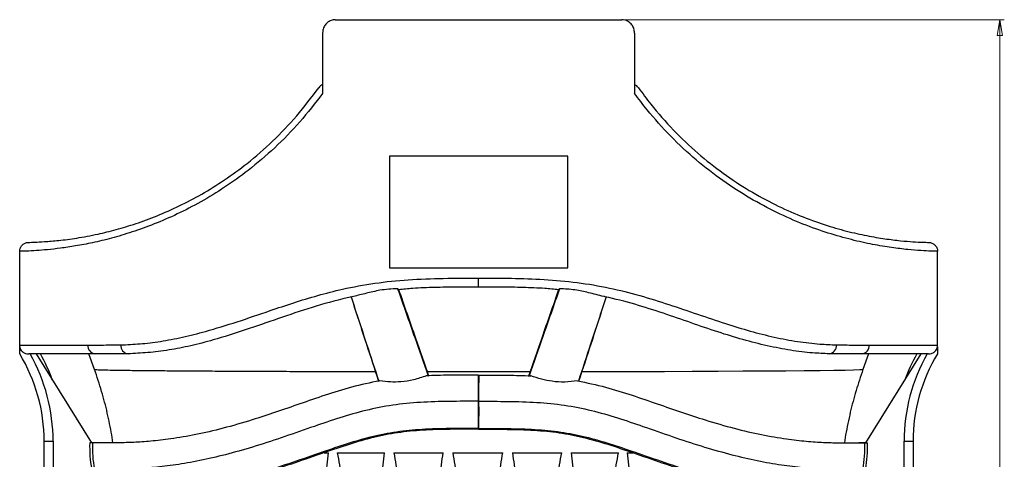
# Model space of a CAD drawing. Header units: millimetres. Extents: x 554 to 1023, y 304 to 810.
# Tile 2 of 4: x 554 to 775, y 497 to 596. Entities that reach past the tile are written whole.
import ezdxf

# ---------------------------------------------------------------- set-up
doc = ezdxf.new("R2010")
doc.units = ezdxf.units.MM
doc.styles.add('SLDTEXTSTYLE0', font='TXT', dxfattribs={"width": 0.75})
doc.dimstyles.new('SLDDIMSTYLE0', dxfattribs={"dimtxt": 3.5, "dimasz": 3.556, "dimexe": 0, "dimexo": 0.0625, "dimgap": 0.875, "dimtad": 1, "dimdec": 0, "dimrnd": 1e-09, "dimzin": 12, "dimdsep": 46, "dimtxsty": 'SLDTEXTSTYLE0', "dimblk1": 'CLOSED', "dimblk2": 'CLOSED', "dimsah": 1, "dimcen": 0.09, "dimadec": 0, "dimazin": 3, "dimtfac": 1, "dimtdec": 0, "dimtofl": 0, "dimtmove": 0, "dimatfit": 3, "dimldrblk": 'CLOSED', "dimfxl": 0, "dimfrac": 2, "dimtolj": 1, "dimtzin": 12, "dimarcsym": 0})

# ---------------------------------------------------------------- blocks, each defined once
blk = doc.blocks.new('_Closed')
at = {"color": 0, "linetype": 'ByBlock', "lineweight": -2}
for p, q in [((-1, 0.166667), (0, 0)), ((-1, 0.166667), (-1, -0.166667)), ((0, 0), (-1, -0.166667)), ((0, 0), (-1, 0))]:
    blk.add_line(p, q, dxfattribs=at)
blk = doc.blocks.new('_D')
at = {"color": 7, "linetype": 'Continuous', "lineweight": 0}
for p, q in [((690.14, 596.14), (774.97, 596.14)), ((773.97, 596.14), (773.97, 304.14)), ((743.98, 304.14), (774.97, 304.14))]:
    blk.add_line(p, q, dxfattribs=at)
at = {"color": 7, "linetype": 'Continuous', "lineweight": 18, "xscale": 3.556, "yscale": 3.556}
for p, rotation in [((773.97, 596.14, 0.18), 90.0000000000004), ((773.97, 304.14, 0.18), 270.0000000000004)]:
    blk.add_blockref('_Closed', p, dxfattribs=dict(at, rotation=rotation))
at = {"color": 7, "linetype": 'Continuous', "lineweight": 18, "insert": (769.46, 447.07), "char_height": 3.5, "attachment_point": 1, "rotation": 90, "style": 'SLDTEXTSTYLE0'}
blk.add_mtext('292', dxfattribs=at)

msp = doc.modelspace()

# ---------------------------------------------------------------- linework, layer by layer
at = {"color": 7, "linetype": 'Continuous', "lineweight": 25}
for p, q in [((624.82, 596.14), (689.14, 596.14)), ((621.98, 593.14), (621.98, 579.61)), ((691.98, 593.14), (691.98, 579.61)), ((676.98, 565.48), (636.98, 565.48)), ((636.98, 565.48), (636.98, 540.48)), ((676.98, 540.48), (676.98, 565.48)), ((553.98, 523.14), (553.98, 544.17)), ((553.98, 544.17), (553.98, 544.17)), ((759.98, 523.14), (759.98, 544.17)), ((759.98, 544.17), (759.98, 544.17)), ((636.98, 540.48), (676.98, 540.48)), ((656.98, 536.14), (656.98, 538.14)), ((553.98, 523.14), (569.29, 523.14)), ((744.67, 523.14), (759.98, 523.14)), ((570.98, 521.14), (556, 521.14)), ((557.66, 521.14), (570.09, 501.19)), ((569.73, 521.14), (557.66, 521.14)), ((570.77, 517.65), (569.52, 521.14)), ((757.96, 521.14), (742.98, 521.14)), ((744.49, 521.14), (743.25, 517.65)), ((743.87, 501.19), (756.3, 521.14)), ((756.3, 521.14), (744.28, 521.14)), ((656.89, 516.41), (656.97, 516.19)), ((656.97, 516.19), (656.98, 514.74)), ((656.99, 516.19), (656.98, 514.74)), ((657.07, 516.41), (656.99, 516.19)), ((656.98, 504.4), (656.98, 514.74)), ((656.92, 504.24), (656.98, 504.4)), ((656.98, 504.4), (656.97, 504.42)), ((656.98, 504.4), (656.99, 504.42)), ((574.92, 501.18), (574.65, 502.98)), ((739.36, 502.98), (739.09, 501.18)), ((559.48, 501.54), (561.48, 501.54)), ((559.48, 320.84), (559.48, 501.54)), ((561.48, 501.54), (561.48, 320.84)), ((571.26, 501.19), (569.95, 501.19)), ((571.62, 501.19), (570.31, 501.19)), ((743.65, 501.19), (742.34, 501.19)), ((744.01, 501.19), (742.7, 501.19)), ((752.48, 501.54), (754.48, 501.54)), ((752.48, 320.84), (752.48, 501.54)), ((754.48, 501.54), (754.48, 320.84)), ((622.35, 498.98), (623.28, 498.98)), ((690.35, 498.98), (691.61, 498.98))]:
    msp.add_line(p, q, dxfattribs=at)
at = {"color": 7, "linetype": 'Continuous', "lineweight": 25, "flags": 128}
msp.add_lwpolyline([(685.6, 533.91), (685.6, 533.91), (685.59, 533.91), (685.59, 533.92)], dxfattribs=at)
at = {"color": 8, "linetype": 'Continuous', "lineweight": 25, "flags": 128}
msp.add_lwpolyline([(680.15, 517.19), (685.49, 517.2), (692.22, 517.21), (698.72, 517.23), (704.93, 517.26), (710.78, 517.28), (716.26, 517.31), (721.33, 517.34), (725.95, 517.37), (730.06, 517.41), (733.66, 517.44), (736.73, 517.48), (739.23, 517.52), (741.15, 517.56), (742.56, 517.61), (743.25, 517.65), (743.25, 517.65), (743.25, 517.65)], dxfattribs=at)
at = {"color": 7, "linetype": 'Continuous', "lineweight": 25}
for centre, radius, start, end in [((571.15, 523), 1.86, 175.5645, 264.7403), ((578.51, 522.99), 1.83, 174.2155, 263.1296), ((735.45, 522.99), 1.83, 276.8704, 5.7845), ((742.81, 523), 1.86, 275.2597, 4.4355), ((521.81, 501.54), 37.67, 0, 31.3495), ((521.81, 501.54), 39.67, 0, 29.6059), ((520.31, 500.24), 43.67, 20.1755, 28.5952), ((792.15, 501.54), 39.67, 150.3941, 180), ((793.65, 500.24), 43.67, 151.4048, 159.8245), ((792.15, 501.54), 37.67, 148.6505, 180), ((1088.48, 515.49), 431.59, 179.8778, 180.661), ((225.48, 515.49), 431.59, 359.339, 0.1222), ((743.24, 508.21), 86.36, 178.4793, 182.5182), ((570.72, 508.21), 86.36, 357.4818, 1.5207), ((596.8, 500.24), 27.12, 178.0075, 190.5514), ((597.48, 500.24), 27.19, 178.0118, 190.523), ((716.48, 500.24), 27.19, 349.477, 1.9882), ((717.16, 500.24), 27.12, 349.4486, 1.9925)]:
    msp.add_arc(centre, radius, start, end, dxfattribs=at)
for points, knots in [([(624.82, 596.14), (624.5, 596.11), (623.86, 596.04), (623.01, 595.53), (622.37, 594.76), (622.03, 593.92), (621.99, 593.36), (621.98, 593.14)], [0, 0, 0, 0, 0.214669, 0.42934, 0.643965, 0.85861, 1, 1, 1, 1]), ([(691.98, 593.14), (691.95, 593.48), (691.89, 594.15), (691.4, 595.05), (690.68, 595.73), (689.88, 596.09), (689.35, 596.13), (689.14, 596.14)], [0, 0, 0, 0, 0.214674, 0.429349, 0.644016, 0.858651, 1, 1, 1, 1]), ([(621.98, 581.65), (621.65, 581.42), (621.32, 581.19), (621.1, 580.88), (621.1, 580.87)], [0, 0, 0, 0, 0.993453, 1, 1, 1, 1]), ([(692.86, 580.87), (692.86, 580.88), (692.64, 581.19), (692.31, 581.42), (691.98, 581.65)], [0, 0, 0, 0, 0.006547, 1, 1, 1, 1]), ([(621.98, 579.61), (620.3, 577.43), (616.95, 573.07), (611.28, 567.32), (605.58, 562.44), (599.98, 558.45), (594.62, 555.19), (589.3, 552.45), (584.14, 550.22), (579.19, 548.44), (574.55, 547.07), (570.29, 546.05), (566.46, 545.32), (563.08, 544.83), (560.15, 544.51), (557.55, 544.31), (555.37, 544.2), (554.44, 544.18), (553.98, 544.17)], [0, 0, 0, 0, 0.068226, 0.136676, 0.204885, 0.263789, 0.322847, 0.381765, 0.441339, 0.501157, 0.561015, 0.620644, 0.679929, 0.739383, 0.798854, 0.858161, 0.92908, 1, 1, 1, 1]), ([(555.93, 546.17), (556.37, 546.18), (557.26, 546.2), (559.54, 546.32), (562.64, 546.57), (566.67, 547.08), (571.07, 547.89), (575.6, 549), (580.04, 550.33), (584.78, 552.07), (589.73, 554.25), (594.82, 556.93), (599.95, 560.11), (605.33, 564.02), (610.81, 568.81), (616.27, 574.46), (619.49, 578.74), (621.1, 580.87)], [0, 0, 0, 0, 0.070894, 0.141786, 0.221227, 0.300844, 0.380247, 0.439789, 0.49956, 0.559286, 0.618767, 0.677393, 0.736162, 0.794773, 0.863091, 0.931659, 1, 1, 1, 1]), ([(759.98, 544.17), (759.53, 544.18), (758.62, 544.2), (756.35, 544.31), (753.4, 544.53), (749.77, 544.97), (745.54, 545.66), (740.75, 546.71), (735.51, 548.18), (729.88, 550.17), (723.95, 552.77), (717.89, 556), (711.78, 559.91), (705.78, 564.56), (700.05, 569.89), (695.45, 574.98), (692.9, 578.37), (691.98, 579.61)], [0, 0, 0, 0, 0.069145, 0.13982, 0.210765, 0.281685, 0.352328, 0.42105, 0.489919, 0.558598, 0.625842, 0.693281, 0.760492, 0.82748, 0.894697, 0.961696, 1, 1, 1, 1]), ([(692.86, 580.87), (693.77, 579.63), (696.22, 576.28), (700.66, 571.28), (706.14, 566.08), (711.89, 561.54), (717.75, 557.72), (723.56, 554.56), (729.23, 552.03), (734.63, 550.09), (739.65, 548.64), (744.23, 547.63), (748.28, 546.94), (751.75, 546.52), (754.57, 546.3), (756.73, 546.2), (757.6, 546.18), (758.03, 546.17)], [0, 0, 0, 0, 0.039357, 0.106057, 0.172975, 0.23966, 0.306564, 0.373701, 0.440641, 0.50928, 0.578113, 0.6468, 0.717804, 0.78908, 0.860383, 0.931425, 1, 1, 1, 1]), ([(553.98, 544.17), (554, 544.39), (554.05, 544.84), (554.39, 545.44), (554.89, 545.89), (555.44, 546.11), (555.79, 546.16), (555.92, 546.16), (555.93, 546.17)], [0, 0, 0, 0, 0.217372, 0.434735, 0.652331, 0.870402, 0.992115, 1, 1, 1, 1]), ([(758.03, 546.17), (758.03, 546.16), (758.17, 546.16), (758.52, 546.11), (759.06, 545.89), (759.57, 545.44), (759.91, 544.84), (759.96, 544.39), (759.98, 544.17)], [0, 0, 0, 0, 0.0078849, 0.129598, 0.3476687, 0.5652652, 0.7826285, 1, 1, 1, 1]), ([(576.69, 523.17), (578.1, 523.23), (580.92, 523.35), (585.56, 523.91), (590.48, 524.84), (596.22, 526.28), (602.77, 528.32), (609.4, 530.59), (615.45, 532.63), (620.85, 534.28), (626.9, 535.85), (633.68, 537.09), (641.25, 537.88), (649.04, 538.14), (654.33, 538.14), (656.98, 538.14)], [0, 0, 0, 0, 0.069811, 0.139611, 0.21128, 0.282957, 0.377549, 0.472181, 0.536943, 0.601749, 0.666468, 0.748304, 0.830143, 0.915056, 1, 1, 1, 1]), ([(656.98, 538.14), (659.44, 538.14), (664.35, 538.14), (671.75, 537.92), (679.12, 537.25), (686.31, 536.03), (693.18, 534.28), (699.77, 532.22), (706.18, 530.03), (712.25, 527.97), (717.98, 526.23), (723.4, 524.84), (728.63, 523.87), (733.29, 523.33), (736.05, 523.22), (737.27, 523.17)], [0, 0, 0, 0, 0.078869, 0.157715, 0.238906, 0.320088, 0.398903, 0.477752, 0.558186, 0.63861, 0.712761, 0.786895, 0.863184, 0.939477, 1, 1, 1, 1]), ([(638.8, 535.76), (638.13, 535.74), (636.78, 535.69), (634.4, 535.39), (631.72, 534.72), (629.84, 534.26), (628.88, 534.03)], [0, 0, 0, 0, 0.186679, 0.376515, 0.68462, 1, 1, 1, 1]), ([(639.02, 535.58), (638.99, 535.6), (638.94, 535.62), (638.86, 535.68), (638.82, 535.73), (638.8, 535.76)], [0, 0, 0, 0, 0.432121, 0.714656, 1, 1, 1, 1]), ([(638.8, 535.76), (640.08, 532.12), (642.37, 525.61), (644.64, 519.1), (645.64, 516.24)], [0, 0, 0, 0, 0.5594428, 1, 1, 1, 1]), ([(639.02, 535.58), (640.28, 531.96), (642.54, 525.48), (644.78, 518.99), (645.77, 516.13)], [0, 0, 0, 0, 0.559464, 1, 1, 1, 1]), ([(656.98, 536.14), (655.33, 536.14), (652.05, 536.14), (647.11, 536.07), (642.76, 535.9), (640.08, 535.65), (639.03, 535.55)], [0, 0, 0, 0, 0.272956, 0.54589, 0.822247, 1, 1, 1, 1]), ([(674.93, 535.55), (673.9, 535.64), (671.27, 535.9), (666.94, 536.06), (661.98, 536.14), (658.65, 536.14), (656.98, 536.14)], [0, 0, 0, 0, 0.174122, 0.446844, 0.72341, 1, 1, 1, 1]), ([(674.94, 535.58), (673.68, 531.96), (671.42, 525.48), (669.18, 518.99), (668.19, 516.13)], [0, 0, 0, 0, 0.559464, 1, 1, 1, 1]), ([(675.16, 535.76), (673.88, 532.12), (671.59, 525.61), (669.32, 519.1), (668.32, 516.24)], [0, 0, 0, 0, 0.559443, 1, 1, 1, 1]), ([(675.16, 535.76), (675.13, 535.72), (675.07, 535.66), (675, 535.61), (674.96, 535.59), (674.94, 535.58)], [0, 0, 0, 0, 0.432093, 0.714627, 1, 1, 1, 1]), ([(685.07, 534.03), (683.94, 534.31), (681.9, 534.82), (678.56, 535.61), (676.33, 535.71), (675.16, 535.76)], [0, 0, 0, 0, 0.374119, 0.674628, 1, 1, 1, 1]), ([(628.88, 534.03), (628.42, 533.92), (625.24, 533.23), (619.53, 531.62), (611.92, 529.04), (604.55, 526.46), (598.02, 524.38), (592.34, 522.92), (587.43, 521.96), (582.68, 521.37), (579.75, 521.24), (578.29, 521.17)], [0, 0, 0, 0, 0.023926, 0.161662, 0.299494, 0.440677, 0.581802, 0.684972, 0.788129, 0.89406, 1, 1, 1, 1]), ([(628.36, 533.91), (629.51, 530.38), (631.56, 524.05), (633.63, 517.74), (634.54, 514.95)], [0, 0, 0, 0, 0.5596437, 1, 1, 1, 1]), ([(628.37, 533.92), (629.52, 530.4), (631.58, 524.11), (633.65, 517.83), (634.57, 515.06)], [0, 0, 0, 0, 0.559639, 1, 1, 1, 1]), ([(685.59, 533.92), (684.44, 530.4), (682.38, 524.11), (680.3, 517.83), (679.39, 515.06)], [0, 0, 0, 0, 0.559639, 1, 1, 1, 1]), ([(685.6, 533.91), (684.45, 530.38), (682.4, 524.05), (680.33, 517.74), (679.42, 514.95)], [0, 0, 0, 0, 0.559644, 1, 1, 1, 1]), ([(735.67, 521.17), (734.44, 521.22), (731.68, 521.33), (727.03, 521.9), (721.8, 522.91), (716.35, 524.3), (710.64, 526.04), (704.7, 528.11), (698.49, 530.27), (692.07, 532.32), (687.52, 533.5), (685.17, 534.01), (685.07, 534.03)], [0, 0, 0, 0, 0.089271, 0.200118, 0.311365, 0.422691, 0.533645, 0.64899, 0.764626, 0.880135, 0.995305, 1, 1, 1, 1]), ([(553.98, 522.7), (553.98, 522.76), (553.98, 522.84), (553.98, 522.99), (553.98, 523.08), (553.98, 523.13), (553.98, 523.14)], [0, 0, 0, 0, 0.532019, 0.778843, 0.930157, 1, 1, 1, 1]), ([(553.98, 522.7), (553.99, 522.66), (554.03, 522.47), (554.17, 522.13), (554.5, 521.7), (554.98, 521.36), (555.51, 521.17), (555.86, 521.15), (556, 521.14)], [0, 0, 0, 0, 0.042686, 0.214073, 0.385929, 0.61695, 0.85822, 1, 1, 1, 1]), ([(553.98, 521.14), (553.98, 521.16), (553.98, 521.19), (553.98, 521.47), (553.98, 521.98), (553.98, 522.45), (553.98, 522.7)], [0, 0, 0, 0, 0.157625, 0.352116, 0.653218, 1, 1, 1, 1]), ([(569.29, 523.14), (570.02, 523.14), (572.31, 523.13), (574.91, 523.16), (576.69, 523.17)], [0, 0, 0, 0, 0.317359, 1, 1, 1, 1]), ([(737.27, 523.17), (738.58, 523.16), (741.2, 523.12), (743.51, 523.14), (744.67, 523.14)], [0, 0, 0, 0, 0.499054, 1, 1, 1, 1]), ([(757.96, 521.14), (758.2, 521.17), (758.67, 521.21), (759.22, 521.51), (759.64, 521.91), (759.89, 522.32), (759.95, 522.59), (759.98, 522.7)], [0, 0, 0, 0, 0.25399, 0.506377, 0.692994, 0.881167, 1, 1, 1, 1]), ([(759.98, 522.7), (759.98, 522.76), (759.98, 522.84), (759.98, 522.99), (759.98, 523.08), (759.98, 523.13), (759.98, 523.14)], [0, 0, 0, 0, 0.532019, 0.778843, 0.930157, 1, 1, 1, 1]), ([(759.98, 522.7), (759.98, 522.46), (759.98, 521.96), (759.98, 521.43), (759.98, 521.17), (759.98, 521.15), (759.98, 521.14)], [0, 0, 0, 0, 0.325964, 0.69779, 0.868616, 1, 1, 1, 1]), ([(578.29, 521.17), (576.99, 521.16), (574.38, 521.12), (572.11, 521.14), (570.98, 521.14)], [0, 0, 0, 0, 0.498785, 1, 1, 1, 1]), ([(742.98, 521.14), (741.85, 521.14), (739.59, 521.12), (736.98, 521.16), (735.67, 521.17)], [0, 0, 0, 0, 0.498889, 1, 1, 1, 1]), ([(574.65, 502.98), (574.33, 504.62), (573.7, 507.9), (572.41, 512.8), (571.32, 516.02), (570.77, 517.65)], [0, 0, 0, 0, 0.329225, 0.659473, 1, 1, 1, 1]), ([(743.25, 517.65), (742.71, 516.07), (741.64, 512.91), (740.34, 508.01), (739.69, 504.67), (739.36, 502.98)], [0, 0, 0, 0, 0.329225, 0.659473, 1, 1, 1, 1]), ([(634.79, 515.11), (632.67, 514.67), (628.46, 513.78), (622.52, 511.89), (616.85, 509.94), (611.39, 508.03), (605.6, 506.13), (599.55, 504.38), (593.41, 502.96), (587.99, 502.05), (583.34, 501.52), (579.45, 501.27), (576.19, 501.18), (573.56, 501.17), (571.53, 501.19), (570.71, 501.19), (570.31, 501.19)], [0, 0, 0, 0, 0.064683, 0.12814, 0.190904, 0.253469, 0.316041, 0.397157, 0.477973, 0.559671, 0.633052, 0.706032, 0.779298, 0.853225, 0.926749, 1, 1, 1, 1]), ([(645.23, 516.23), (644.29, 515.91), (642.43, 515.26), (639.7, 514.85), (637.14, 514.79), (635.58, 515.01), (634.79, 515.11)], [0, 0, 0, 0, 0.275656, 0.543531, 0.769679, 1, 1, 1, 1]), ([(656.89, 516.41), (654.72, 516.41), (650.82, 516.42), (646.94, 516.29), (645.23, 516.23)], [0, 0, 0, 0, 0.557868, 1, 1, 1, 1]), ([(657.07, 516.41), (659.24, 516.41), (663.14, 516.42), (667.01, 516.29), (668.73, 516.23)], [0, 0, 0, 0, 0.557868, 1, 1, 1, 1]), ([(679.17, 515.11), (678.22, 514.99), (676.35, 514.75), (673.62, 514.92), (671.06, 515.4), (669.51, 515.95), (668.73, 516.23)], [0, 0, 0, 0, 0.275536, 0.544531, 0.770073, 1, 1, 1, 1]), ([(679.17, 515.11), (681.29, 514.67), (685.5, 513.78), (691.43, 511.89), (697.11, 509.94), (702.56, 508.03), (708.36, 506.13), (714.41, 504.38), (720.55, 502.96), (725.97, 502.05), (730.62, 501.52), (734.5, 501.27), (737.77, 501.18), (740.4, 501.17), (742.43, 501.19), (743.25, 501.19), (743.65, 501.19)], [0, 0, 0, 0, 0.064683, 0.12814, 0.190904, 0.253469, 0.316041, 0.397157, 0.477973, 0.559671, 0.633052, 0.706032, 0.779298, 0.853225, 0.926749, 1, 1, 1, 1]), ([(656.92, 510.51), (654.72, 510.51), (650.38, 510.51), (643.93, 510.33), (637.66, 509.73), (631.61, 508.52), (625.76, 506.81), (619.71, 504.76), (613.43, 502.55), (607.01, 500.44), (600.85, 498.66), (595.01, 497.27), (589.57, 496.3), (584.69, 495.69), (580.47, 495.39), (576.96, 495.28), (574.17, 495.26), (572.02, 495.28), (571.17, 495.28), (570.75, 495.28)], [0, 0, 0, 0, 0.051869, 0.102882, 0.152945, 0.203116, 0.253852, 0.305542, 0.367618, 0.430694, 0.493514, 0.556294, 0.620585, 0.685054, 0.748628, 0.811756, 0.875003, 0.937668, 1, 1, 1, 1]), ([(657.04, 510.51), (659.23, 510.51), (663.58, 510.51), (670.03, 510.33), (676.3, 509.73), (682.35, 508.52), (688.2, 506.81), (694.25, 504.76), (700.53, 502.55), (706.95, 500.44), (713.11, 498.66), (718.95, 497.27), (724.38, 496.3), (729.27, 495.69), (733.49, 495.39), (737, 495.28), (739.79, 495.26), (741.94, 495.28), (742.79, 495.28), (743.21, 495.28)], [0, 0, 0, 0, 0.051869, 0.102882, 0.152945, 0.203116, 0.253852, 0.305542, 0.367618, 0.430694, 0.493514, 0.556294, 0.620585, 0.685054, 0.748628, 0.811756, 0.875003, 0.937668, 1, 1, 1, 1]), ([(656.97, 504.42), (654.8, 504.42), (650.57, 504.42), (644.39, 504.26), (638.54, 503.7), (632.91, 502.58), (627.36, 500.96), (621.41, 498.94), (615.09, 496.72), (608.54, 494.56), (602.2, 492.73), (596.17, 491.29), (590.58, 490.3), (585.59, 489.67), (581.31, 489.36), (577.78, 489.25), (574.99, 489.23), (572.85, 489.25), (572.01, 489.25), (571.59, 489.25)], [0, 0, 0, 0, 0.051553, 0.10072, 0.147255, 0.193481, 0.241844, 0.292921, 0.355848, 0.420827, 0.485894, 0.551104, 0.617556, 0.683738, 0.748501, 0.81219, 0.875514, 0.937962, 1, 1, 1, 1]), ([(656.92, 504.24), (654.78, 504.24), (650.6, 504.24), (644.53, 504.08), (638.78, 503.54), (633.26, 502.43), (627.79, 500.84), (621.92, 498.84), (615.67, 496.65), (609.19, 494.51), (602.91, 492.7), (596.96, 491.28), (591.44, 490.29), (586.51, 489.67), (582.27, 489.36), (578.84, 489.25), (576.76, 489.24), (576.01, 489.24), (575.96, 489.24)], [0, 0, 0, 0, 0.0587276, 0.1143058, 0.1668011, 0.2190526, 0.2739197, 0.3320029, 0.4036441, 0.4776401, 0.551705, 0.6258858, 0.7014109, 0.776573, 0.8501021, 0.9224133, 0.9943305, 1, 1, 1, 1]), ([(656.92, 504.24), (659.07, 504.24), (663.25, 504.24), (669.34, 504.08), (675.09, 503.55), (680.63, 502.45), (686.1, 500.86), (691.98, 498.87), (698.23, 496.67), (704.72, 494.53), (711, 492.71), (716.96, 491.29), (722.49, 490.3), (727.43, 489.67), (731.67, 489.36), (735.11, 489.25), (737.2, 489.24), (737.95, 489.24), (738, 489.24)], [0, 0, 0, 0, 0.058762, 0.114388, 0.166908, 0.219132, 0.273949, 0.331986, 0.403591, 0.477566, 0.551623, 0.625793, 0.70131, 0.776467, 0.849994, 0.922298, 0.994206, 1, 1, 1, 1]), ([(656.99, 504.42), (659.16, 504.42), (663.39, 504.42), (669.56, 504.26), (675.42, 503.7), (681.05, 502.58), (686.6, 500.96), (692.55, 498.94), (698.86, 496.72), (705.42, 494.56), (711.76, 492.73), (717.79, 491.29), (723.38, 490.3), (728.37, 489.67), (732.65, 489.36), (736.18, 489.25), (738.97, 489.23), (741.11, 489.25), (741.95, 489.25), (742.37, 489.25)], [0, 0, 0, 0, 0.051553, 0.10072, 0.147255, 0.193481, 0.241844, 0.292921, 0.355848, 0.420827, 0.485894, 0.551104, 0.617556, 0.683738, 0.748501, 0.81219, 0.875514, 0.937962, 1, 1, 1, 1]), ([(570.31, 501.19), (570.22, 501.19), (570.07, 501.19), (569.9, 501.19), (569.78, 501.19), (569.72, 501.19), (569.69, 501.19)], [0, 0, 0, 0, 0.339937, 0.559892, 0.780542, 1, 1, 1, 1]), ([(571.62, 501.19), (571.52, 501.19), (571.39, 501.19), (571.29, 501.19), (571.26, 501.19)], [0, 0, 0, 0, 0.681036, 1, 1, 1, 1]), ([(574.97, 501.18), (574.27, 501.18), (572.82, 501.18), (572.02, 501.19), (571.62, 501.19)], [0, 0, 0, 0, 0.484252, 1, 1, 1, 1]), ([(738.99, 501.18), (739.69, 501.18), (741.14, 501.18), (741.93, 501.19), (742.34, 501.19)], [0, 0, 0, 0, 0.4842517, 1, 1, 1, 1]), ([(742.34, 501.19), (742.43, 501.19), (742.57, 501.19), (742.67, 501.19), (742.7, 501.19)], [0, 0, 0, 0, 0.681036, 1, 1, 1, 1]), ([(743.65, 501.19), (743.74, 501.19), (743.89, 501.19), (744.05, 501.19), (744.17, 501.19), (744.24, 501.19), (744.27, 501.19)], [0, 0, 0, 0, 0.3399369, 0.5598922, 0.7805424, 1, 1, 1, 1]), ([(622.59, 487.92), (622.63, 489.77), (622.72, 493.49), (623.09, 497.14), (623.28, 498.98)], [0, 0, 0, 0, 0.497029, 1, 1, 1, 1]), ([(625.24, 498.98), (626.98, 498.98), (630.46, 498.98), (634.06, 498.98), (635.87, 498.98)], [0, 0, 0, 0, 0.498819, 1, 1, 1, 1]), ([(625.24, 498.98), (625.59, 497.17), (626.28, 493.52), (626.42, 489.8), (626.49, 487.94)], [0, 0, 0, 0, 0.497611, 1, 1, 1, 1]), ([(635.02, 487.96), (635.07, 489.8), (635.17, 493.51), (635.64, 497.15), (635.87, 498.98)], [0, 0, 0, 0, 0.49704, 1, 1, 1, 1]), ([(637.96, 498.98), (639.09, 498.98), (642.75, 498.98), (646.47, 498.98), (649.03, 498.98)], [0, 0, 0, 0, 0.310451, 1, 1, 1, 1]), ([(637.96, 498.98), (638.29, 497.17), (638.95, 493.53), (639.08, 489.83), (639.15, 487.97)], [0, 0, 0, 0, 0.4976195, 1, 1, 1, 1]), ([(648.05, 487.98), (648.1, 489.82), (648.22, 493.52), (648.76, 497.15), (649.03, 498.98)], [0, 0, 0, 0, 0.4970466, 1, 1, 1, 1]), ([(651.18, 498.98), (653.05, 498.98), (656.79, 498.98), (660.53, 498.98), (662.41, 498.98)], [0, 0, 0, 0, 0.498821, 1, 1, 1, 1]), ([(651.18, 498.98), (651.49, 497.17), (652.1, 493.54), (652.22, 489.84), (652.29, 487.98)], [0, 0, 0, 0, 0.497625, 1, 1, 1, 1]), ([(661.31, 487.98), (661.37, 489.82), (661.49, 493.52), (662.1, 497.15), (662.41, 498.98)], [0, 0, 0, 0, 0.497046, 1, 1, 1, 1]), ([(664.56, 498.98), (665.99, 498.98), (669.71, 498.98), (673.38, 498.98), (675.64, 498.98)], [0, 0, 0, 0, 0.382505, 1, 1, 1, 1]), ([(664.56, 498.98), (664.83, 497.17), (665.38, 493.54), (665.49, 489.84), (665.55, 487.98)], [0, 0, 0, 0, 0.4976257, 1, 1, 1, 1]), ([(674.46, 487.97), (674.52, 489.81), (674.65, 493.51), (675.31, 497.15), (675.64, 498.98)], [0, 0, 0, 0, 0.497039, 1, 1, 1, 1]), ([(677.74, 498.98), (679.54, 498.98), (683.15, 498.98), (686.63, 498.98), (688.38, 498.98)], [0, 0, 0, 0, 0.4988191, 1, 1, 1, 1]), ([(677.74, 498.98), (677.97, 497.17), (678.43, 493.53), (678.53, 489.82), (678.59, 487.96)], [0, 0, 0, 0, 0.497622, 1, 1, 1, 1]), ([(687.14, 487.94), (687.2, 489.78), (687.34, 493.5), (688.03, 497.15), (688.38, 498.98)], [0, 0, 0, 0, 0.4970265, 1, 1, 1, 1]), ([(690.35, 498.98), (690.54, 497.16), (690.91, 493.51), (691, 489.79), (691.04, 487.93)], [0, 0, 0, 0, 0.4976156, 1, 1, 1, 1])]:
    msp.add_open_spline(points, degree=3, knots=knots, dxfattribs=at)
at = {"color": 8, "linetype": 'Continuous', "lineweight": 25}
for points, knots in [([(570.77, 517.65), (570.77, 517.65), (570.83, 517.64), (571.12, 517.62), (572.06, 517.58), (573.7, 517.54), (575.92, 517.5), (578.71, 517.46), (582.07, 517.42), (585.96, 517.39), (590.35, 517.35), (595.19, 517.32), (600.49, 517.29), (606.19, 517.27), (612.24, 517.24), (618.6, 517.22), (625.24, 517.21), (630.33, 517.19), (633.25, 517.19), (633.81, 517.19)], [0, 0, 0, 0, 0.000001, 0.047683, 0.114521, 0.181597, 0.248673, 0.315511, 0.38229, 0.449305, 0.516321, 0.583099, 0.649818, 0.716775, 0.783731, 0.85045, 0.917142, 0.98407, 1, 1, 1, 1]), ([(645.4, 517.18), (645.71, 517.17), (647.77, 517.17), (651.65, 517.17), (657.63, 517.17), (663.29, 517.17), (667.12, 517.17), (668.55, 517.18)], [0, 0, 0, 0, 0.0395605, 0.2703177, 0.501075, 0.8127978, 1, 1, 1, 1])]:
    msp.add_open_spline(points, degree=3, knots=knots, dxfattribs=at)

# ---------------------------------------------------------------- dimensions: what is measured, and where the dimension line sits
at = {"color": 7, "linetype": 'Continuous', "lineweight": 18}
dim = msp.add_linear_dim(base=(773.97, 304.14), p1=(689.14, 596.14), p2=(742.98, 304.14), angle=90, dimstyle='SLDDIMSTYLE0', dxfattribs=at)
dim.commit()
dim.dimension.update_dxf_attribs({"geometry": '_D', "text_midpoint": (773.97, 450.95), "dimtype": 160})

doc.saveas('drawing.dxf')
